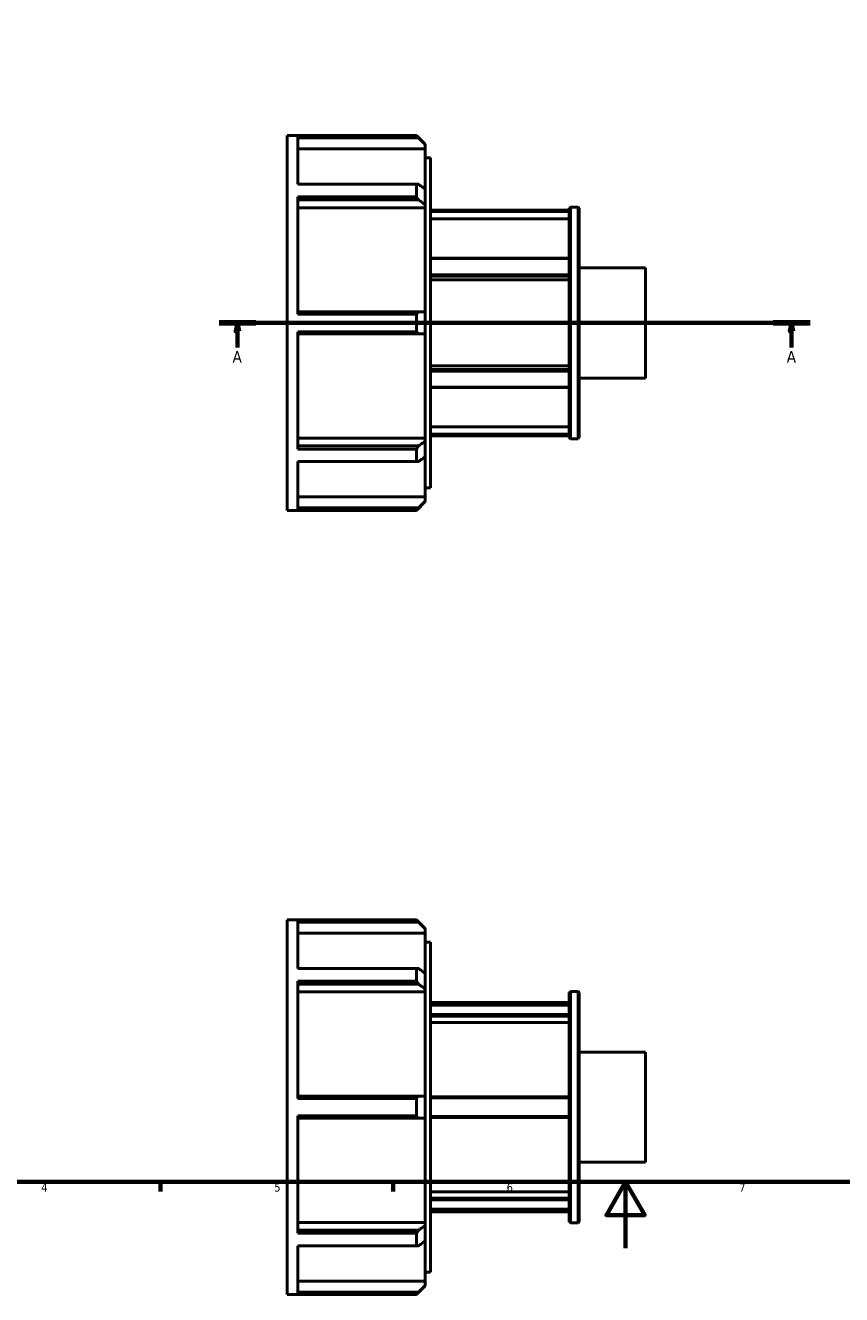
# Model space of a CAD drawing. Header units: millimetres. Extents: x -20 to 931, y -14 to 609.
# Tile 2 of 5: x 240 to 486, y -14 to 369. Entities that reach past the tile are written whole.
import ezdxf

# ---------------------------------------------------------------- set-up
doc = ezdxf.new("R2010")
doc.units = ezdxf.units.MM
doc.linetypes.add('CHAIN', pattern=[0.7087, 0.4724, -0.0591, 0.1181, -0.0591])
for name, color, linetype, lineweight in [('Border (ISO)', 7, 'Continuous', 70), ('Section Line (ISO)', 7, 'CHAIN', 70), ('Visible (ISO)', 7, 'Continuous', 50)]:
    doc.layers.add(name, color=color, linetype=linetype, lineweight=lineweight)
doc.styles.add('Label Text (ISO)', font='tahoma.ttf')
doc.styles.add('Note Text (ISO)', font='tahoma.ttf')

# ---------------------------------------------------------------- blocks, each defined once
blk = doc.blocks.new('Borders Default Border')
at = {"layer": 'Border (ISO)'}
for p, q in [((280.33, 20), (280.33, 17.1)), ((350.42, 20), (350.42, 17.1))]:
    blk.add_line(p, q, dxfattribs=at)
at = {"layer": 'Border (ISO)', "flags": 128}
for points in [[(20, 20), (20, 574), (821, 574), (821, 20), (20, 20)], [(420.5, 0), (420.5, 20), (414.73, 10), (426.27, 10), (420.5, 20)]]:
    blk.add_lwpolyline(points, dxfattribs=at)
at = {"layer": 'Border (ISO)', "color": 232, "true_color": 0xca0064, "char_height": 2.5, "attachment_point": 7, "style": 'Note Text (ISO)'}
for s, insert in [('4', (244.42, 17.1)), ('5', (314.64, 17.05)), ('6', (384.66, 17.05)), ('7', (454.77, 17.1))]:
    blk.add_mtext(s, dxfattribs=dict(at, insert=insert))
blk = doc.blocks.new('2dTransSection0')
at = {"layer": 'Section Line (ISO)', "linetype": 'CHAIN'}
blk.add_line((297.98, 278.93), (476.08, 278.93), dxfattribs=at)
at = {"layer": 'Section Line (ISO)', "linetype": 'Continuous', "lineweight": 140}
for p, q in [((297.98, 278.93), (309.08, 278.93)), ((464.98, 278.93), (476.08, 278.93))]:
    blk.add_line(p, q, dxfattribs=at)
at = {"layer": 'Section Line (ISO)', "linetype": 'Continuous'}
for p, q in [((303.53, 278.93), (303.03, 276.43)), ((303.03, 276.43), (304.03, 276.43)), ((303.53, 276.43), (303.53, 278.93)), ((304.03, 276.43), (303.53, 278.93)), ((303.53, 271.46), (303.53, 276.43)), ((470.53, 278.93), (470.03, 276.43)), ((470.03, 276.43), (471.03, 276.43)), ((470.53, 276.43), (470.53, 278.93)), ((471.03, 276.43), (470.53, 278.93)), ((470.53, 271.46), (470.53, 276.43))]:
    blk.add_line(p, q, dxfattribs=at)
at = {"layer": 'Section Line (ISO)', "linetype": 'Continuous', "flags": 128}
for points in [[(304.03, 276.43), (303.53, 278.93), (303.03, 276.43), (304.03, 276.43)], [(471.03, 276.43), (470.53, 278.93), (470.03, 276.43), (471.03, 276.43)]]:
    blk.add_lwpolyline(points, dxfattribs=at)
at = {"layer": 'Section Line (ISO)'}
for points in [[(304.03, 276.43), (303.53, 278.93), (303.03, 276.43), (304.03, 276.43)], [(471.03, 276.43), (470.53, 278.93), (470.03, 276.43), (471.03, 276.43)]]:
    blk.add_solid(points, dxfattribs=at)
at = {"layer": 'Section Line (ISO)', "char_height": 3.5, "attachment_point": 7, "style": 'Label Text (ISO)'}
for insert in [(302.04, 266.93), (469.04, 266.93)]:
    blk.add_mtext('A', dxfattribs=dict(at, insert=insert))

msp = doc.modelspace()

# ---------------------------------------------------------------- linework, layer by layer
at = {"layer": 'Visible (ISO)'}
for p, q in [((318.5312, 222.4274), (318.5312, 335.4274)), ((318.5312, 335.4274), (357.4513, 335.4274)), ((357.4513, 335.3647), (321.7712, 335.3647)), ((321.7712, 320.7161), (321.7712, 335.3647)), ((321.7712, 334.6645), (358.1151, 334.6645)), ((357.4513, 335.3647), (357.4513, 335.4274)), ((360.1112, 332.7675), (357.4513, 335.4274)), ((360.1112, 331.3671), (321.7712, 331.3671)), ((360.1112, 332.7675), (360.1112, 332.6647)), ((360.1112, 332.6647), (360.1112, 331.3671)), ((360.1112, 319.2765), (360.1112, 331.3671)), ((360.1112, 328.6474), (361.7312, 328.6474)), ((361.7312, 229.2074), (361.7312, 328.6474)), ((321.7712, 320.7161), (357.4513, 320.7161)), ((357.4513, 316.9531), (357.4513, 320.7161)), ((360.1112, 319.2765), (360.1112, 314.5743)), ((357.4513, 316.9531), (321.7712, 316.9531)), ((321.7712, 281.5882), (321.7712, 316.9531)), ((321.7712, 315.9884), (358.1151, 315.9884)), ((360.1112, 314.5743), (360.1112, 313.6568)), ((403.5312, 313.5063), (403.8637, 313.8388)), ((403.8637, 313.8388), (403.8637, 244.0159)), ((403.8637, 313.8388), (406.1987, 313.8388)), ((406.1987, 244.0159), (406.1987, 313.8388)), ((406.5312, 313.5063), (406.1987, 313.8388)), ((360.1112, 313.6568), (321.7712, 313.6568)), ((360.1112, 282.2523), (360.1112, 313.6568)), ((403.5312, 312.9474), (361.7312, 312.9474)), ((403.5312, 312.8304), (361.7312, 312.8304)), ((361.7312, 312.4687), (403.5312, 312.4687)), ((403.5312, 310.2695), (361.7312, 310.2695)), ((403.5312, 244.3484), (403.5312, 313.5063)), ((406.5312, 313.5063), (406.5312, 244.3484)), ((403.5312, 298.426), (361.7312, 298.426)), ((361.7312, 298.32), (403.5312, 298.32)), ((406.5312, 295.5519), (426.5312, 295.5519)), ((426.5312, 262.3029), (426.5312, 295.5519)), ((403.5312, 293.4377), (361.7312, 293.4377)), ((361.7312, 292.9701), (403.5312, 292.9701)), ((403.5312, 291.8704), (361.7312, 291.8704)), ((358.1151, 282.2523), (321.7712, 282.2523)), ((321.7712, 281.5882), (357.4513, 281.5882)), ((357.4513, 276.2665), (357.4513, 281.5882)), ((360.1112, 282.2523), (360.1112, 275.6025)), ((321.7712, 240.9017), (321.7712, 276.2665)), ((357.4513, 276.2665), (321.7712, 276.2665)), ((321.7712, 275.6025), (358.1151, 275.6025)), ((360.1112, 244.198), (360.1112, 275.6025)), ((361.7312, 265.9843), (403.5312, 265.9843)), ((403.5312, 264.8847), (361.7312, 264.8847)), ((361.7312, 264.417), (403.5312, 264.417)), ((406.5312, 262.3029), (426.5312, 262.3029)), ((403.5312, 259.5347), (361.7312, 259.5347)), ((361.7312, 259.4287), (403.5312, 259.4287)), ((361.7312, 247.5853), (403.5312, 247.5853)), ((403.5312, 245.386), (361.7312, 245.386)), ((361.7312, 245.0244), (403.5312, 245.0244)), ((403.5312, 244.9074), (361.7312, 244.9074)), ((321.7712, 244.198), (360.1112, 244.198)), ((358.1151, 241.8663), (321.7712, 241.8663)), ((360.1112, 244.198), (360.1112, 243.2804)), ((360.1112, 243.2804), (360.1112, 238.5783)), ((403.5312, 244.3484), (403.8637, 244.0159)), ((403.8637, 244.0159), (406.1987, 244.0159)), ((406.5312, 244.3484), (406.1987, 244.0159)), ((321.7712, 240.9017), (357.4513, 240.9017)), ((357.4513, 237.1387), (357.4513, 240.9017)), ((360.1112, 226.4877), (360.1112, 238.5783)), ((357.4513, 237.1387), (321.7712, 237.1387)), ((321.7712, 222.4901), (321.7712, 237.1387)), ((321.7712, 226.4877), (360.1112, 226.4877)), ((360.1112, 229.2074), (361.7312, 229.2074)), ((360.1112, 226.4877), (360.1112, 225.1901)), ((318.5312, 222.4274), (357.4513, 222.4274)), ((358.1151, 223.1903), (321.7712, 223.1903)), ((321.7712, 222.4901), (357.4513, 222.4901)), ((360.1112, 225.0873), (357.4513, 222.4274)), ((357.4513, 222.4274), (357.4513, 222.4901)), ((360.1112, 225.1901), (360.1112, 225.0873)), ((318.5312, -13.9712), (318.5312, 99.0288)), ((318.5312, 99.0288), (357.4513, 99.0288)), ((357.4513, 98.9661), (321.7712, 98.9661)), ((321.7712, 84.3175), (321.7712, 98.9661)), ((321.7712, 98.2659), (358.1151, 98.2659)), ((357.4513, 98.9661), (357.4513, 99.0288)), ((360.1112, 96.3689), (357.4513, 99.0288)), ((360.1112, 96.3689), (360.1112, 96.2661)), ((360.1112, 96.2661), (360.1112, 94.9685)), ((360.1112, 94.9685), (321.7712, 94.9685)), ((360.1112, 82.8779), (360.1112, 94.9685)), ((360.1112, 92.2488), (361.7312, 92.2488)), ((361.7312, -7.1912), (361.7312, 92.2488)), ((321.7712, 84.3175), (357.4513, 84.3175)), ((357.4513, 80.5545), (357.4513, 84.3175)), ((357.4513, 80.5545), (321.7712, 80.5545)), ((321.7712, 45.1896), (321.7712, 80.5545)), ((360.1112, 82.8779), (360.1112, 78.1757)), ((321.7712, 79.5898), (358.1151, 79.5898)), ((360.1112, 77.2582), (321.7712, 77.2582)), ((360.1112, 78.1757), (360.1112, 77.2582)), ((360.1112, 45.8537), (360.1112, 77.2582)), ((403.5312, 77.1077), (403.8637, 77.4402)), ((403.5312, 7.9498), (403.5312, 77.1077)), ((403.8637, 77.4402), (403.8637, 7.6173)), ((403.8637, 77.4402), (406.1987, 77.4402)), ((406.1987, 7.6173), (406.1987, 77.4402)), ((406.5312, 77.1077), (406.1987, 77.4402)), ((406.5312, 77.1077), (406.5312, 7.9498)), ((361.7312, 74.0288), (403.5312, 74.0288)), ((361.7312, 73.2991), (403.5312, 73.2991)), ((403.5312, 70.4803), (361.7312, 70.4803)), ((361.7312, 70.0015), (403.5312, 70.0015)), ((403.5312, 68.0968), (361.7312, 68.0968)), ((406.5312, 59.1533), (426.5312, 59.1533)), ((426.5312, 25.9043), (426.5312, 59.1533)), ((358.1151, 45.8537), (321.7712, 45.8537)), ((321.7712, 45.1896), (357.4513, 45.1896)), ((357.4513, 39.8679), (357.4513, 45.1896)), ((360.1112, 45.8537), (360.1112, 39.2039)), ((403.5312, 45.6788), (361.7312, 45.6788)), ((361.7312, 45.3476), (403.5312, 45.3476)), ((357.4513, 39.8679), (321.7712, 39.8679)), ((321.7712, 4.5031), (321.7712, 39.8679)), ((321.7712, 39.2039), (358.1151, 39.2039)), ((360.1112, 7.7994), (360.1112, 39.2039)), ((403.5312, 39.71), (361.7312, 39.71)), ((361.7312, 39.3788), (403.5312, 39.3788)), ((406.5312, 25.9043), (426.5312, 25.9043)), ((361.7312, 16.9607), (403.5312, 16.9607)), ((403.5312, 15.0561), (361.7312, 15.0561)), ((361.7312, 14.5773), (403.5312, 14.5773)), ((403.5312, 11.7585), (361.7312, 11.7585)), ((321.7712, 7.7994), (360.1112, 7.7994)), ((360.1112, 7.7994), (360.1112, 6.8818)), ((361.7312, 11.0288), (403.5312, 11.0288)), ((403.5312, 7.9498), (403.8637, 7.6173)), ((406.5312, 7.9498), (406.1987, 7.6173)), ((358.1151, 5.4678), (321.7712, 5.4678)), ((321.7712, 4.5031), (357.4513, 4.5031)), ((357.4513, 0.7401), (357.4513, 4.5031)), ((360.1112, 6.8818), (360.1112, 2.1797)), ((403.8637, 7.6173), (406.1987, 7.6173)), ((357.4513, 0.7401), (321.7712, 0.7401)), ((321.7712, -13.9085), (321.7712, 0.7401)), ((360.1112, -9.9109), (360.1112, 2.1797)), ((360.1112, -7.1912), (361.7312, -7.1912)), ((321.7712, -9.9109), (360.1112, -9.9109)), ((360.1112, -11.3113), (357.4513, -13.9712)), ((360.1112, -9.9109), (360.1112, -11.2085)), ((360.1112, -11.2085), (360.1112, -11.3113)), ((318.5312, -13.9712), (357.4513, -13.9712)), ((358.1151, -13.2083), (321.7712, -13.2083)), ((321.7712, -13.9085), (357.4513, -13.9085)), ((357.4513, -13.9712), (357.4513, -13.9085))]:
    msp.add_line(p, q, dxfattribs=at)
for points, weights in [([(358.1151, 334.6645), (357.7874, 335.0125), (357.4513, 335.3647)], [1.00023393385, 1.00015386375, 1]), ([(358.1151, 334.6645), (359.1314, 333.6464), (360.1112, 332.6647)], [1.00456245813, 1.00244528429, 1]), ([(357.4513, 320.7161), (357.7874, 320.7032), (358.1151, 320.6905)], [1, 1.00015386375, 1.00023393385]), ([(360.1112, 319.2765), (359.1314, 319.9706), (358.1151, 320.6905)], [1, 1.00244528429, 1.00456245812]), ([(358.1151, 315.9884), (357.7874, 316.4679), (357.4513, 316.9531)], [1.00023393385, 1.00015386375, 1]), ([(358.1151, 315.9884), (359.1314, 315.2685), (360.1112, 314.5743)], [1.00456245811, 1.00244528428, 1]), ([(357.4513, 281.5882), (357.7874, 281.9222), (358.1151, 282.2523)], [1, 1.00015386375, 1.00023393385]), ([(360.1112, 282.2523), (359.1314, 282.2523), (358.1151, 282.2523)], [1, 1.00244528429, 1.00456245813]), ([(358.1151, 275.6025), (357.7874, 275.9325), (357.4513, 276.2665)], [1.00023393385, 1.00015386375, 1]), ([(358.1151, 275.6025), (359.1314, 275.6025), (360.1112, 275.6025)], [1.00456245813, 1.00244528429, 1]), ([(357.4513, 240.9017), (357.7874, 241.3869), (358.1151, 241.8663)], [1, 1.00015386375, 1.00023393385]), ([(360.1112, 243.2804), (359.1314, 242.5862), (358.1151, 241.8663)], [1, 1.00244528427, 1.00456245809]), ([(358.1151, 237.1642), (359.1314, 237.8841), (360.1112, 238.5783)], [1.00456245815, 1.0024452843, 1]), ([(358.1151, 237.1642), (357.7874, 237.1515), (357.4513, 237.1387)], [1.00023393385, 1.00015386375, 1]), ([(357.4513, 222.4901), (357.7874, 222.8422), (358.1151, 223.1903)], [1, 1.00015386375, 1.00023393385]), ([(360.1112, 225.1901), (359.1314, 224.2084), (358.1151, 223.1903)], [1, 1.00244528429, 1.00456245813]), ([(358.1151, 98.2659), (357.7874, 98.6139), (357.4513, 98.9661)], [1.00023393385, 1.00015386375, 1]), ([(358.1151, 98.2659), (359.1314, 97.2478), (360.1112, 96.2661)], [1.00456245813, 1.00244528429, 1]), ([(357.4513, 84.3175), (357.7874, 84.3046), (358.1151, 84.2919)], [1, 1.00015386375, 1.00023393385]), ([(360.1112, 82.8779), (359.1314, 83.572), (358.1151, 84.2919)], [1, 1.00244528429, 1.00456245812]), ([(358.1151, 79.5898), (357.7874, 80.0693), (357.4513, 80.5545)], [1.00023393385, 1.00015386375, 1]), ([(358.1151, 79.5898), (359.1314, 78.8699), (360.1112, 78.1757)], [1.00456245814, 1.0024452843, 1]), ([(357.4513, 45.1896), (357.7874, 45.5236), (358.1151, 45.8537)], [1, 1.00015386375, 1.00023393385]), ([(360.1112, 45.8537), (359.1314, 45.8537), (358.1151, 45.8537)], [1, 1.00244528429, 1.00456245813]), ([(358.1151, 39.2039), (357.7874, 39.5339), (357.4513, 39.8679)], [1.00023393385, 1.00015386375, 1]), ([(358.1151, 39.2039), (359.1314, 39.2039), (360.1112, 39.2039)], [1.00456245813, 1.00244528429, 1]), ([(357.4513, 4.5031), (357.7874, 4.9883), (358.1151, 5.4678)], [1, 1.00015386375, 1.00023393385]), ([(360.1112, 6.8818), (359.1314, 6.1877), (358.1151, 5.4678)], [1, 1.00244528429, 1.00456245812]), ([(358.1151, 0.7656), (357.7874, 0.7529), (357.4513, 0.7401)], [1.00023393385, 1.00015386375, 1]), ([(358.1151, 0.7656), (359.1314, 1.4855), (360.1112, 2.1797)], [1.00456245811, 1.00244528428, 1]), ([(360.1112, -11.2085), (359.1314, -12.1902), (358.1151, -13.2083)], [1, 1.00244528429, 1.00456245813]), ([(357.4513, -13.9085), (357.7874, -13.5563), (358.1151, -13.2083)], [1, 1.00015386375, 1.00023393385])]:
    msp.add_rational_spline(points, weights, degree=2, dxfattribs=at)

# ---------------------------------------------------------------- block references
msp.add_blockref('Borders Default Border', (0, 0))
at = {"layer": 'Section Line (ISO)'}
msp.add_blockref('2dTransSection0', (0, 0), dxfattribs=at)

doc.saveas('drawing.dxf')
